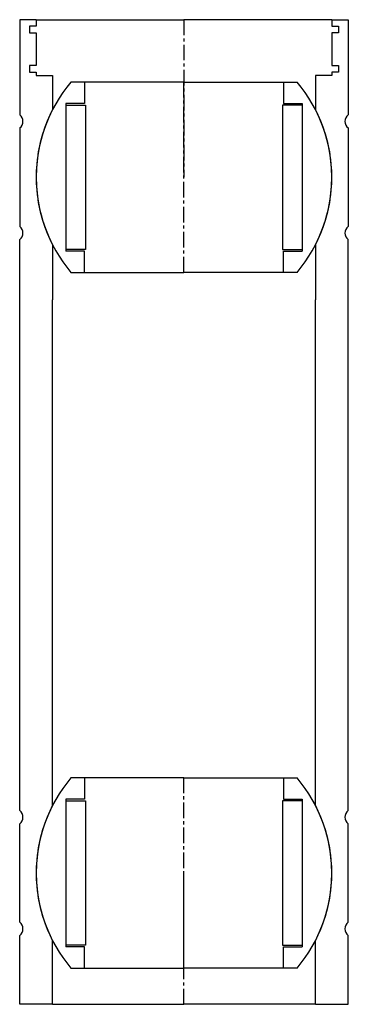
# Model space of a CAD drawing. Extents: x 428 to 528, y 32 to 332.
import ezdxf

# ---------------------------------------------------------------- set-up
doc = ezdxf.new("R2010")
doc.units = 0
doc.header["$LTSCALE"] = 0.15
doc.linetypes.add('CENTER', pattern=[50.8, 31.75, -6.35, 6.35, -6.35])
doc.layers.get('0').update_dxf_attribs({"linetype": 'CONTINUOUS'})
doc.layers.add('CENTER', color=9, linetype='CENTER')

# ---------------------------------------------------------------- blocks, each defined once
blk = doc.blocks.new('Ball-060090')
for p, q in [((0, 29), (-34.41, 29)), ((-30.25, 29), (-30.25, 22.5)), ((0, 29), (34.41, 29)), ((30.25, 29), (30.25, 22.5)), ((-36, 22.5), (-36, -22.5)), ((-30.25, 22.5), (-36, 22.5)), ((-36, 22), (-30, 22)), ((-30, 22), (-30, -22)), ((30, 22), (30, -22)), ((36, 22), (30, 22)), ((30.25, 22.5), (36, 22.5)), ((36, 22.5), (36, -22.5)), ((-30, -22), (-36, -22)), ((-30.25, -22.5), (-36, -22.5)), ((-30.25, -29), (-30.25, -22.5)), ((30, -22), (36, -22)), ((30.25, -22.5), (36, -22.5)), ((30.25, -29), (30.25, -22.5)), ((-34.41, -29), (0, -29)), ((34.41, -29), (0, -29))]:
    blk.add_line(p, q)
for start, end in [(139.876, 220.124), (319.876, 40.124)]:
    blk.add_arc((0, 0), 45, start, end)
at = {"layer": 'CENTER'}
blk.add_line((0, -29), (0, 29), dxfattribs=at)
blk = doc.blocks.new('M50-200')
for p, q in [((-45, 300), (-50, 300)), ((-50, 300), (-50, 271)), ((-45, 300), (-45, 298)), ((-45, 300), (0, 300)), ((45, 300), (0, 300)), ((45, 300), (50, 300)), ((45, 300), (45, 298)), ((50, 300), (50, 271)), ((-47, 298), (-47, 296)), ((-45, 298), (-47, 298)), ((45, 298), (47, 298)), ((47, 298), (47, 296)), ((-47, 296), (-45, 296)), ((-45, 296), (-45, 286)), ((47, 296), (45, 296)), ((45, 296), (45, 286)), ((-45, 286), (-47, 286)), ((-47, 286), (-47, 284)), ((45, 286), (47, 286)), ((47, 286), (47, 284)), ((-47, 284), (-45, 284)), ((-45, 284), (-45, 283)), ((-45, 283), (-40, 283)), ((-40, 283), (-40, 272.62)), ((40, 283), (40, 272.62)), ((45, 283), (40, 283)), ((47, 284), (45, 284)), ((45, 284), (45, 283)), ((-50, 267), (-50, 237)), ((50, 267), (50, 237)), ((-50, 150), (-50, 233)), ((-40, 231.38), (-40, 214.63)), ((40, 231.38), (40, 214.63)), ((50, 150), (50, 233)), ((-40, 150), (-40, 214.63)), ((40, 150), (40, 214.63)), ((-50, 59), (-50, 150)), ((-40, 60.62), (-40, 150)), ((40, 60.62), (40, 150)), ((50, 59), (50, 150)), ((-50, 25), (-50, 55)), ((50, 25), (50, 55)), ((-50, 0), (-50, 21)), ((50, 0), (50, 21)), ((-40, 0), (-40, 19.38)), ((40, 0), (40, 19.38)), ((-40, 0), (-50, 0)), ((-40, 0), (0, 0)), ((40, 0), (0, 0)), ((40, 0), (50, 0))]:
    blk.add_line(p, q)
for centre, radius, start, end in [((-51.5, 269), 2.5, 306.8699, 53.1301), ((0, 252), 45, 152.734, 207.266), ((0, 252), 45, 332.734, 27.266), ((51.5, 269), 2.5, 126.8699, 233.1301), ((-51.5, 235), 2.5, 306.8699, 53.1301), ((51.5, 235), 2.5, 126.8699, 233.1301), ((0, 40), 45, 152.734, 207.266), ((0, 40), 45, 332.734, 27.266), ((-51.5, 57), 2.5, 306.8699, 53.1301), ((51.5, 57), 2.5, 126.8699, 233.1301), ((-51.5, 23), 2.5, 306.8699, 53.1301), ((51.5, 23), 2.5, 126.8699, 233.1301)]:
    blk.add_arc(centre, radius, start, end)
at = {"layer": 'CENTER'}
for p, q in [((0, 300), (0, 252)), ((0, 0), (0, 40))]:
    blk.add_line(p, q, dxfattribs=at)

msp = doc.modelspace()

# ---------------------------------------------------------------- block references
for name, p in [('M50-200', (478, 32.5)), ('Ball-060090', (478, 284.5)), ('Ball-060090', (478, 72.5))]:
    msp.add_blockref(name, p)

doc.saveas('drawing.dxf')
